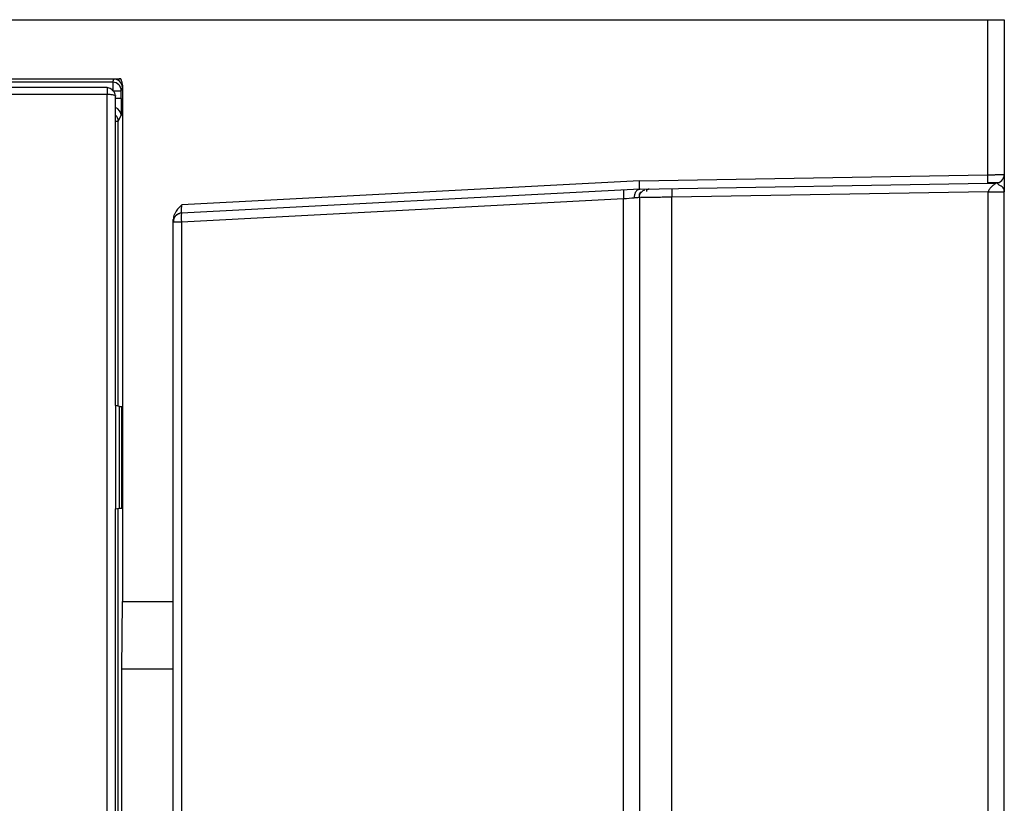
# Model space of a CAD drawing. Header units: inches. Extents: x -14 to 120, y 226 to 354.
# Tile 7 of 7: x 75 to 116, y 322 to 354. Entities that reach past the tile are written whole.
import ezdxf

# ---------------------------------------------------------------- set-up
doc = ezdxf.new("R2010")
doc.units = ezdxf.units.IN
doc.header["$MEASUREMENT"] = 0

# ---------------------------------------------------------------- blocks, each defined once
blk = doc.blocks.new('block 3')
at = {"color": 7, "lineweight": 25}
blk.add_open_spline([(81.499, 345.779), (81.514, 345.811), (81.529, 345.843), (81.55, 345.872), (81.57, 345.901), (81.597, 345.927), (81.626, 345.95), (81.654, 345.972), (81.685, 345.991), (81.718, 346.004), (81.748, 346.016), (81.78, 346.024), (81.812, 346.032)], degree=3, knots=[0, 0, 0, 0, 1, 1, 1, 2, 2, 2, 3, 3, 3, 4, 4, 4, 4], dxfattribs=at)
blk = doc.blocks.new('block 4')
at = {"color": 7, "lineweight": 25}
blk.add_lwpolyline([(78.748, 351.201), (8.531, 351.201)], dxfattribs=at)
blk = doc.blocks.new('block 10')
at = {"color": 7, "lineweight": 25}
blk.add_open_spline([(79.079, 350.866), (79.079, 350.872), (79.078, 350.879), (79.078, 350.886), (79.073, 350.93), (79.054, 350.975), (79.029, 351.016), (79.015, 351.039), (79, 351.061), (78.982, 351.08), (78.962, 351.101), (78.94, 351.12), (78.916, 351.135), (78.89, 351.151), (78.863, 351.164), (78.834, 351.172), (78.803, 351.18), (78.771, 351.183), (78.74, 351.185)], degree=3, knots=[0, 0, 0, 0, 1, 1, 1, 2, 2, 2, 3, 3, 3, 4, 4, 4, 5, 5, 5, 6, 6, 6, 6], dxfattribs=at)
blk = doc.blocks.new('block 11')
at = {"color": 7, "lineweight": 25}
blk.add_open_spline([(115.082, 347.271), (115.145, 347.273), (115.207, 347.274), (115.265, 347.275), (115.323, 347.276), (115.376, 347.277), (115.421, 347.278), (115.466, 347.279), (115.503, 347.279), (115.525, 347.28), (115.547, 347.28), (115.555, 347.28), (115.562, 347.28)], degree=3, knots=[0, 0, 0, 0, 1, 1, 1, 2, 2, 2, 3, 3, 3, 4, 4, 4, 4], dxfattribs=at)
blk = doc.blocks.new('block 15')
at = {"color": 7, "lineweight": 25}
blk.add_open_spline([(100.711, 346.649), (100.712, 346.67), (100.713, 346.692), (100.716, 346.713), (100.72, 346.735), (100.726, 346.757), (100.734, 346.778), (100.742, 346.801), (100.753, 346.822), (100.765, 346.842), (100.778, 346.862), (100.794, 346.88), (100.809, 346.898)], degree=3, knots=[0, 0, 0, 0, 1, 1, 1, 2, 2, 2, 3, 3, 3, 4, 4, 4, 4], dxfattribs=at)
blk = doc.blocks.new('block 16')
at = {"color": 7, "lineweight": 25}
blk.add_open_spline([(100.688, 346.778), (100.728, 346.822), (100.769, 346.865), (100.81, 346.897), (100.853, 346.932), (100.898, 346.954), (100.943, 346.976)], degree=3, knots=[0, 0, 0, 0, 1, 1, 1, 2, 2, 2, 2], dxfattribs=at)
blk = doc.blocks.new('block 17')
at = {"color": 7, "lineweight": 25}
blk.add_open_spline([(101.026, 346.899), (101.02, 346.93), (101.013, 346.961), (101.026, 346.978), (101.037, 346.993), (101.064, 346.998), (101.092, 347.003)], degree=3, knots=[0, 0, 0, 0, 1, 1, 1, 2, 2, 2, 2], dxfattribs=at)
blk = doc.blocks.new('block 21')
at = {"color": 7, "lineweight": 25}
blk.add_open_spline([(115.776, 346.888), (115.776, 346.917), (115.775, 346.945), (115.772, 346.967), (115.77, 346.989), (115.766, 347.006), (115.76, 347.02), (115.731, 347.086), (115.659, 347.107), (115.591, 347.152), (115.559, 347.173), (115.528, 347.2), (115.505, 347.222), (115.494, 347.232), (115.485, 347.24), (115.473, 347.245), (115.461, 347.25), (115.445, 347.252), (115.43, 347.253)], degree=3, knots=[0, 0, 0, 0, 1, 1, 1, 2, 2, 2, 3, 3, 3, 4, 4, 4, 5, 5, 5, 6, 6, 6, 6], dxfattribs=at)
blk = doc.blocks.new('block 22')
at = {"color": 7, "lineweight": 25}
blk.add_lwpolyline([(115.763, 347.482), (115.763, 347.486)], dxfattribs=at)
blk = doc.blocks.new('block 82')
at = {"color": 7, "lineweight": 25}
blk.add_open_spline([(81.826, 346.356), (81.802, 346.332), (81.778, 346.308), (81.754, 346.284), (81.732, 346.26), (81.709, 346.236), (81.688, 346.212), (81.666, 346.187), (81.645, 346.161), (81.625, 346.135), (81.607, 346.112), (81.59, 346.087), (81.575, 346.063), (81.555, 346.031), (81.537, 345.997), (81.522, 345.963), (81.508, 345.929), (81.495, 345.893), (81.488, 345.856), (81.481, 345.821), (81.479, 345.785), (81.476, 345.749)], degree=3, knots=[0, 0, 0, 0, 1, 1, 1, 2, 2, 2, 3, 3, 3, 4, 4, 4, 5, 5, 5, 6, 6, 6, 7, 7, 7, 7], dxfattribs=at)
blk = doc.blocks.new('block 83')
at = {"color": 7, "lineweight": 25}
blk.add_open_spline([(81.808, 346.005), (81.808, 346.005), (81.81, 346.043), (81.813, 346.108), (81.817, 346.173), (81.821, 346.264), (81.826, 346.356)], degree=3, knots=[0, 0, 0, 0, 1, 1, 1, 2, 2, 2, 2], dxfattribs=at)
blk = doc.blocks.new('block 84')
at = {"color": 7, "lineweight": 25}
blk.add_open_spline([(81.511, 345.807), (81.488, 345.76), (81.476, 345.708), (81.476, 345.655)], degree=3, dxfattribs=at)
blk = doc.blocks.new('block 85')
at = {"color": 7, "lineweight": 25}
blk.add_open_spline([(81.808, 346.005), (81.725, 346.001), (81.645, 345.967), (81.585, 345.909)], degree=3, dxfattribs=at)
blk = doc.blocks.new('block 90')
at = {"color": 7, "lineweight": 25}
blk.add_open_spline([(79.376, 351.289), (79.375, 351.231), (79.374, 351.197), (79.373, 351.194)], degree=3, dxfattribs=at)
blk = doc.blocks.new('block 91')
at = {"color": 7, "lineweight": 25}
blk.add_open_spline([(79.373, 351.194), (79.373, 351.388), (79.217, 351.544), (79.023, 351.544)], degree=3, dxfattribs=at)
blk = doc.blocks.new('block 92')
at = {"color": 7, "lineweight": 25}
blk.add_lwpolyline([(79.023, 351.544), (79.023, 351.544)], dxfattribs=at)
blk = doc.blocks.new('block 93')
at = {"color": 7, "lineweight": 25}
blk.add_open_spline([(79.306, 351.553), (79.271, 351.551), (79.227, 351.55), (79.178, 351.548), (79.153, 351.548), (79.128, 351.547), (79.102, 351.546), (79.089, 351.546), (79.076, 351.545), (79.063, 351.545), (79.05, 351.545), (79.037, 351.544), (79.023, 351.544)], degree=3, knots=[0, 0, 0, 0, 1, 1, 1, 2, 2, 2, 3, 3, 3, 4, 4, 4, 4], dxfattribs=at)
blk = doc.blocks.new('block 94')
at = {"color": 7, "lineweight": 25}
blk.add_open_spline([(79.376, 351.289), (79.376, 351.307), (79.375, 351.325), (79.373, 351.342), (79.372, 351.36), (79.368, 351.378), (79.365, 351.396), (79.361, 351.414), (79.356, 351.432), (79.35, 351.45), (79.345, 351.467), (79.338, 351.485), (79.331, 351.502), (79.323, 351.519), (79.315, 351.536), (79.306, 351.553)], degree=3, knots=[0, 0, 0, 0, 1, 1, 1, 2, 2, 2, 3, 3, 3, 4, 4, 4, 5, 5, 5, 5], dxfattribs=at)
blk = doc.blocks.new('block 129')
at = {"color": 7, "lineweight": 25}
blk.add_lwpolyline([(79.376, 329.986), (81.476, 329.986)], dxfattribs=at)
blk = doc.blocks.new('block 130')
at = {"color": 7, "lineweight": 25}
blk.add_lwpolyline([(79.376, 351.289), (79.376, 329.986)], dxfattribs=at)
blk = doc.blocks.new('block 131')
at = {"color": 7, "lineweight": 25}
blk.add_lwpolyline([(8.046, 351.553), (79.306, 351.553)], dxfattribs=at)
blk = doc.blocks.new('block 136')
at = {"color": 7, "lineweight": 25}
blk.add_lwpolyline([(-9.524, 353.996), (115.076, 353.996)], dxfattribs=at)
blk = doc.blocks.new('block 137')
at = {"color": 7, "lineweight": 25}
blk.add_lwpolyline([(115.076, 353.996), (115.076, 347.597)], dxfattribs=at)
blk = doc.blocks.new('block 138')
at = {"color": 7, "lineweight": 25}
blk.add_lwpolyline([(100.714, 347.346), (115.076, 347.597)], dxfattribs=at)
blk = doc.blocks.new('block 139')
at = {"color": 7, "lineweight": 25}
blk.add_lwpolyline([(100.714, 347.346), (81.826, 346.356)], dxfattribs=at)
blk = doc.blocks.new('block 140')
at = {"color": 7, "lineweight": 25}
blk.add_lwpolyline([(81.476, 329.986), (81.476, 345.749)], dxfattribs=at)
blk = doc.blocks.new('block 145')
at = {"color": 7, "lineweight": 25}
blk.add_open_spline([(78.746, 351.2), (78.746, 351.198), (78.746, 351.194), (78.746, 351.187), (78.746, 351.186), (78.746, 351.185), (78.746, 351.184)], degree=3, knots=[0, 0, 0, 0, 1, 1, 1, 2, 2, 2, 2], dxfattribs=at)
blk = doc.blocks.new('block 146')
at = {"color": 7, "lineweight": 25}
blk.add_lwpolyline([(8.531, 350.921), (78.746, 350.921)], dxfattribs=at)
blk = doc.blocks.new('block 196')
at = {"color": 7, "lineweight": 25}
blk.add_lwpolyline([(78.746, 292.951), (78.746, 350.921)], dxfattribs=at)
blk = doc.blocks.new('block 252')
at = {"color": 7, "lineweight": 25}
blk.add_lwpolyline([(79.352, 316.686), (79.352, 327.186)], dxfattribs=at)
blk = doc.blocks.new('block 254')
at = {"color": 7, "lineweight": 25}
blk.add_lwpolyline([(79.205, 349.802), (79.324, 350.041)], dxfattribs=at)
blk = doc.blocks.new('block 255')
at = {"color": 7, "lineweight": 25}
blk.add_open_spline([(79.33, 350.741), (79.33, 350.652), (79.33, 350.563), (79.33, 350.476), (79.33, 350.389), (79.329, 350.303), (79.328, 350.25), (79.328, 350.246), (79.328, 350.242), (79.328, 350.238)], degree=3, knots=[0, 0, 0, 0, 1, 1, 1, 2, 2, 2, 3, 3, 3, 3], dxfattribs=at)
blk = doc.blocks.new('block 256')
at = {"color": 7, "lineweight": 25}
blk.add_lwpolyline([(79.33, 350.741), (79.33, 351.065)], dxfattribs=at)
blk = doc.blocks.new('block 257')
at = {"color": 7, "lineweight": 25}
blk.add_lwpolyline([(79.33, 351.065), (79.373, 351.194)], dxfattribs=at)
blk = doc.blocks.new('block 258')
at = {"color": 7, "lineweight": 25}
blk.add_lwpolyline([(79.352, 327.186), (79.376, 329.986)], dxfattribs=at)
blk = doc.blocks.new('block 259')
at = {"color": 7, "lineweight": 25}
blk.add_lwpolyline([(79.357, 333.836), (79.357, 338.036)], dxfattribs=at)
blk = doc.blocks.new('block 265')
at = {"color": 7, "lineweight": 25}
blk.add_lwpolyline([(79.023, 351.544), (79.023, 351.544)], dxfattribs=at)
blk = doc.blocks.new('block 266')
at = {"color": 7, "lineweight": 25}
blk.add_lwpolyline([(78.98, 351.415), (79.023, 351.544)], dxfattribs=at)
blk = doc.blocks.new('block 272')
at = {"color": 7, "lineweight": 25}
blk.add_open_spline([(100.726, 346.996), (100.726, 346.997), (100.726, 346.998), (100.726, 346.999), (100.726, 347.001), (100.726, 347.005), (100.726, 347.009), (100.726, 347.014), (100.725, 347.021), (100.725, 347.028), (100.725, 347.036), (100.725, 347.045), (100.724, 347.056), (100.724, 347.067), (100.723, 347.08), (100.723, 347.094), (100.722, 347.109), (100.722, 347.126), (100.721, 347.143), (100.72, 347.162), (100.72, 347.182), (100.719, 347.203), (100.718, 347.224), (100.717, 347.247), (100.717, 347.271), (100.716, 347.296), (100.715, 347.321), (100.714, 347.346)], degree=3, knots=[0, 0, 0, 0, 1, 1, 1, 2, 2, 2, 3, 3, 3, 4, 4, 4, 5, 5, 5, 6, 6, 6, 7, 7, 7, 8, 8, 8, 9, 9, 9, 9], dxfattribs=at)
blk = doc.blocks.new('block 273')
at = {"color": 7, "lineweight": 25}
blk.add_lwpolyline([(100.726, 346.996), (81.808, 346.005)], dxfattribs=at)
blk = doc.blocks.new('block 277')
at = {"color": 7, "lineweight": 25}
blk.add_open_spline([(79.08, 350.866), (79.083, 350.864), (79.087, 350.861), (79.09, 350.859), (79.094, 350.854), (79.096, 350.851), (79.096, 350.848), (79.096, 350.848), (79.095, 350.847), (79.095, 350.846)], degree=3, knots=[0, 0, 0, 0, 1, 1, 1, 2, 2, 2, 3, 3, 3, 3], dxfattribs=at)
blk = doc.blocks.new('block 286')
at = {"color": 7, "lineweight": 25}
blk.add_open_spline([(115.076, 347.597), (115.101, 347.597), (115.125, 347.597), (115.149, 347.598), (115.173, 347.598), (115.196, 347.598), (115.219, 347.598), (115.242, 347.598), (115.265, 347.599), (115.287, 347.599), (115.308, 347.599), (115.329, 347.599), (115.35, 347.599), (115.371, 347.599), (115.391, 347.6), (115.41, 347.6), (115.429, 347.6), (115.447, 347.6), (115.465, 347.6), (115.483, 347.6), (115.5, 347.6), (115.516, 347.601), (115.532, 347.601), (115.547, 347.601), (115.562, 347.601), (115.576, 347.601), (115.59, 347.601), (115.603, 347.601), (115.616, 347.602), (115.628, 347.602), (115.639, 347.602), (115.65, 347.602), (115.661, 347.602), (115.671, 347.602), (115.68, 347.602), (115.689, 347.602), (115.698, 347.602), (115.706, 347.602), (115.713, 347.602), (115.72, 347.602), (115.727, 347.603), (115.733, 347.603), (115.738, 347.603), (115.744, 347.603), (115.749, 347.603), (115.753, 347.603), (115.757, 347.603), (115.76, 347.603), (115.763, 347.603), (115.766, 347.603), (115.769, 347.603), (115.771, 347.603), (115.772, 347.603), (115.774, 347.603), (115.775, 347.603)], degree=3, knots=[0, 0, 0, 0, 1, 1, 1, 2, 2, 2, 3, 3, 3, 4, 4, 4, 5, 5, 5, 6, 6, 6, 7, 7, 7, 8, 8, 8, 9, 9, 9, 10, 10, 10, 11, 11, 11, 12, 12, 12, 13, 13, 13, 14, 14, 14, 15, 15, 15, 16, 16, 16, 17, 17, 17, 18, 18, 18, 18], dxfattribs=at)
blk = doc.blocks.new('block 287')
at = {"color": 7, "lineweight": 25}
blk.add_open_spline([(115.432, 347.253), (115.623, 347.256), (115.776, 347.412), (115.776, 347.603)], degree=3, dxfattribs=at)
blk = doc.blocks.new('block 288')
at = {"color": 7, "lineweight": 25}
blk.add_open_spline([(115.082, 347.247), (115.125, 347.248), (115.163, 347.248), (115.205, 347.249), (115.225, 347.249), (115.246, 347.25), (115.267, 347.25), (115.289, 347.251), (115.31, 347.251), (115.329, 347.251), (115.348, 347.252), (115.363, 347.252), (115.375, 347.252), (115.387, 347.252), (115.397, 347.253), (115.404, 347.253), (115.412, 347.253), (115.419, 347.253), (115.424, 347.253), (115.429, 347.253), (115.432, 347.253), (115.432, 347.253)], degree=3, knots=[0, 0, 0, 0, 1, 1, 1, 2, 2, 2, 3, 3, 3, 4, 4, 4, 5, 5, 5, 6, 6, 6, 7, 7, 7, 7], dxfattribs=at)
blk = doc.blocks.new('block 289')
at = {"color": 7, "lineweight": 25}
blk.add_lwpolyline([(115.076, 347.597), (115.082, 347.247)], dxfattribs=at)
blk = doc.blocks.new('block 291')
at = {"color": 7, "lineweight": 25}
blk.add_lwpolyline([(79.095, 338.069), (79.095, 350.846)], dxfattribs=at)
blk = doc.blocks.new('block 293')
at = {"color": 7, "lineweight": 25}
blk.add_lwpolyline([(79.096, 338.069), (79.096, 333.803)], dxfattribs=at)
blk = doc.blocks.new('block 294')
at = {"color": 7, "lineweight": 25}
blk.add_lwpolyline([(79.095, 310.069), (79.095, 333.804)], dxfattribs=at)
blk = doc.blocks.new('block 300')
at = {"color": 7, "lineweight": 25}
blk.add_lwpolyline([(115.076, 353.996), (115.776, 353.996)], dxfattribs=at)
blk = doc.blocks.new('block 301')
at = {"color": 7, "lineweight": 25}
blk.add_lwpolyline([(115.776, 353.996), (115.776, 347.603)], dxfattribs=at)
blk = doc.blocks.new('block 302')
at = {"color": 7, "lineweight": 25}
blk.add_lwpolyline([(100.726, 346.996), (115.082, 347.247)], dxfattribs=at)
blk = doc.blocks.new('block 431')
at = {"color": 7, "lineweight": 25}
blk.add_lwpolyline([(81.476, 327.186), (79.352, 327.186)], dxfattribs=at)
blk = doc.blocks.new('block 432')
at = {"color": 7, "lineweight": 25}
blk.add_lwpolyline([(81.476, 327.186), (81.476, 329.986)], dxfattribs=at)
blk = doc.blocks.new('block 486')
at = {"color": 7, "lineweight": 25}
blk.add_lwpolyline([(79.261, 338.036), (79.097, 338.069)], dxfattribs=at)
blk = doc.blocks.new('block 487')
at = {"color": 7, "lineweight": 25}
blk.add_lwpolyline([(79.261, 333.836), (79.261, 338.036)], dxfattribs=at)
blk = doc.blocks.new('block 488')
at = {"color": 7, "lineweight": 25}
blk.add_lwpolyline([(79.096, 333.803), (79.261, 333.836)], dxfattribs=at)
blk = doc.blocks.new('block 506')
at = {"color": 7, "lineweight": 25}
blk.add_open_spline([(79.33, 351.065), (79.33, 351.259), (79.174, 351.415), (78.98, 351.415)], degree=3, dxfattribs=at)
blk = doc.blocks.new('block 547')
at = {"color": 7, "lineweight": 25}
blk.add_lwpolyline([(79.261, 333.836), (79.357, 333.836)], dxfattribs=at)
blk = doc.blocks.new('block 548')
at = {"color": 7, "lineweight": 25}
blk.add_lwpolyline([(79.261, 338.036), (79.357, 338.036)], dxfattribs=at)
blk = doc.blocks.new('block 593')
at = {"color": 7, "lineweight": 25}
blk.add_lwpolyline([(81.476, 316.686), (81.476, 327.186)], dxfattribs=at)
blk = doc.blocks.new('block 596')
at = {"color": 7, "lineweight": 25}
blk.add_lwpolyline([(81.808, 345.655), (100.063, 346.612)], dxfattribs=at)
blk = doc.blocks.new('block 597')
at = {"color": 7, "lineweight": 25}
blk.add_open_spline([(81.808, 346.005), (81.796, 345.889), (81.796, 345.772), (81.808, 345.655)], degree=3, dxfattribs=at)
blk = doc.blocks.new('block 598')
at = {"color": 7, "lineweight": 25}
blk.add_open_spline([(100.063, 346.962), (100.051, 346.845), (100.051, 346.728), (100.063, 346.612)], degree=3, dxfattribs=at)
blk = doc.blocks.new('block 602')
at = {"color": 7, "lineweight": 25}
blk.add_lwpolyline([(81.476, 345.655), (81.808, 345.655)], dxfattribs=at)
blk = doc.blocks.new('block 603')
at = {"color": 7, "lineweight": 25}
blk.add_lwpolyline([(81.808, 345.655), (81.808, 300.196)], dxfattribs=at)
blk = doc.blocks.new('block 612')
at = {"color": 7, "lineweight": 25}
blk.add_lwpolyline([(100.063, 299.239), (100.063, 346.612)], dxfattribs=at)
blk = doc.blocks.new('block 639')
at = {"color": 7, "lineweight": 25}
blk.add_lwpolyline([(78.98, 351.065), (79.33, 351.065)], dxfattribs=at)
blk = doc.blocks.new('block 640')
at = {"color": 7, "lineweight": 25}
blk.add_lwpolyline([(78.98, 351.415), (78.98, 351.065)], dxfattribs=at)
blk = doc.blocks.new('block 642')
at = {"color": 7, "lineweight": 25}
blk.add_open_spline([(100.063, 346.612), (100.224, 346.625), (100.382, 346.637), (100.501, 346.647)], degree=3, dxfattribs=at)
blk = doc.blocks.new('block 643')
at = {"color": 7, "lineweight": 25}
blk.add_open_spline([(100.726, 346.996), (100.715, 346.995), (100.704, 346.994), (100.694, 346.992), (100.682, 346.989), (100.67, 346.985), (100.659, 346.98), (100.647, 346.974), (100.635, 346.966), (100.624, 346.958), (100.612, 346.949), (100.601, 346.938), (100.59, 346.926), (100.579, 346.913), (100.569, 346.899), (100.559, 346.883), (100.55, 346.867), (100.541, 346.85), (100.534, 346.832), (100.526, 346.813), (100.52, 346.793), (100.515, 346.773), (100.51, 346.752), (100.506, 346.731), (100.504, 346.71), (100.502, 346.689), (100.501, 346.668), (100.501, 346.647)], degree=3, knots=[0, 0, 0, 0, 1, 1, 1, 2, 2, 2, 3, 3, 3, 4, 4, 4, 5, 5, 5, 6, 6, 6, 7, 7, 7, 8, 8, 8, 9, 9, 9, 9], dxfattribs=at)
blk = doc.blocks.new('block 646')
at = {"color": 7, "lineweight": 25}
blk.add_open_spline([(100.726, 346.652), (100.726, 346.652), (100.726, 346.652), (100.713, 346.652), (100.712, 346.652), (100.711, 346.652), (100.71, 346.652)], degree=3, knots=[0, 0, 0, 0, 1, 1, 1, 2, 2, 2, 2], dxfattribs=at)
blk = doc.blocks.new('block 647')
at = {"color": 7, "lineweight": 25}
blk.add_lwpolyline([(100.726, 299.187), (100.726, 346.652)], dxfattribs=at)
blk = doc.blocks.new('block 738')
at = {"color": 7, "lineweight": 25}
blk.add_lwpolyline([(101.117, 347.003), (101.07, 347.002)], dxfattribs=at)
blk = doc.blocks.new('block 739')
at = {"color": 7, "lineweight": 25}
blk.add_lwpolyline([(102.05, 299.135), (102.05, 346.67)], dxfattribs=at)
blk = doc.blocks.new('block 744')
at = {"color": 7, "lineweight": 25}
blk.add_open_spline([(115.432, 347.253), (115.434, 347.253), (115.428, 347.249), (115.418, 347.242), (115.409, 347.235), (115.396, 347.225), (115.381, 347.213), (115.352, 347.189), (115.316, 347.158), (115.28, 347.124), (115.244, 347.09), (115.206, 347.054), (115.174, 347.016), (115.142, 346.978), (115.115, 346.938), (115.114, 346.898)], degree=3, knots=[0, 0, 0, 0, 1, 1, 1, 2, 2, 2, 3, 3, 3, 4, 4, 4, 5, 5, 5, 5], dxfattribs=at)
blk = doc.blocks.new('block 745')
at = {"color": 7, "lineweight": 25}
blk.add_lwpolyline([(115.114, 346.898), (102.05, 346.67)], dxfattribs=at)
blk = doc.blocks.new('block 749')
at = {"color": 7, "lineweight": 25}
blk.add_lwpolyline([(115.114, 298.451), (115.114, 346.898)], dxfattribs=at)
blk = doc.blocks.new('block 754')
at = {"color": 7, "lineweight": 25}
blk.add_open_spline([(115.114, 346.898), (115.186, 346.898), (115.265, 346.898), (115.343, 346.898), (115.421, 346.898), (115.498, 346.898), (115.565, 346.898), (115.631, 346.898), (115.686, 346.898), (115.722, 346.898), (115.759, 346.898), (115.776, 346.898), (115.776, 346.898)], degree=3, knots=[0, 0, 0, 0, 1, 1, 1, 2, 2, 2, 3, 3, 3, 4, 4, 4, 4], dxfattribs=at)
blk = doc.blocks.new('block 755')
at = {"color": 7, "lineweight": 25}
blk.add_open_spline([(115.776, 347.603), (115.776, 347.603), (115.776, 347.603), (115.776, 347.6), (115.776, 347.597), (115.776, 347.59), (115.776, 347.579), (115.776, 347.568), (115.776, 347.552), (115.776, 347.532), (115.776, 347.512), (115.776, 347.487), (115.776, 347.458), (115.776, 347.428), (115.776, 347.394), (115.776, 347.354), (115.776, 347.317), (115.776, 347.274), (115.776, 347.229), (115.776, 347.195), (115.776, 347.159), (115.776, 347.121), (115.776, 347.086), (115.776, 347.049), (115.776, 347.011), (115.776, 346.974), (115.776, 346.936), (115.776, 346.898)], degree=3, knots=[0, 0, 0, 0, 1, 1, 1, 2, 2, 2, 3, 3, 3, 4, 4, 4, 5, 5, 5, 6, 6, 6, 7, 7, 7, 8, 8, 8, 9, 9, 9, 9], dxfattribs=at)
blk = doc.blocks.new('block 757')
at = {"color": 7, "lineweight": 25}
blk.add_lwpolyline([(115.776, 298.451), (115.776, 346.898)], dxfattribs=at)
blk = doc.blocks.new('block 794')
at = {"color": 253, "lineweight": 25}
blk.add_open_spline([(78.746, 351.184), (78.746, 351.178), (78.746, 351.171), (78.746, 351.162), (78.746, 351.153), (78.746, 351.141), (78.746, 351.128), (78.746, 351.115), (78.746, 351.1), (78.746, 351.085), (78.746, 351.069), (78.746, 351.052), (78.746, 351.034), (78.746, 351.016), (78.746, 350.998), (78.746, 350.979), (78.746, 350.96), (78.746, 350.941), (78.746, 350.921)], degree=3, knots=[0, 0, 0, 0, 1, 1, 1, 2, 2, 2, 3, 3, 3, 4, 4, 4, 5, 5, 5, 6, 6, 6, 6], dxfattribs=at)
blk = doc.blocks.new('block 800')
at = {"color": 253, "lineweight": 25}
blk.add_lwpolyline([(79.205, 310.048), (79.205, 333.825)], dxfattribs=at)
blk = doc.blocks.new('block 801')
at = {"color": 253, "lineweight": 25}
blk.add_lwpolyline([(79.205, 338.048), (79.205, 349.802)], dxfattribs=at)
blk = doc.blocks.new('block 802')
at = {"color": 253, "lineweight": 25}
blk.add_open_spline([(79.328, 350.238), (79.328, 350.184), (79.327, 350.13), (79.327, 350.097), (79.326, 350.062), (79.325, 350.051), (79.324, 350.041)], degree=3, knots=[0, 0, 0, 0, 1, 1, 1, 2, 2, 2, 2], dxfattribs=at)
blk = doc.blocks.new('block 803')
at = {"color": 253, "lineweight": 25}
blk.add_lwpolyline([(78.98, 351.415), (31.737, 351.415)], dxfattribs=at)
blk = doc.blocks.new('block 806')
at = {"color": 253, "lineweight": 25}
blk.add_open_spline([(78.746, 350.921), (78.77, 350.921), (78.795, 350.921), (78.819, 350.92), (78.844, 350.918), (78.868, 350.917), (78.891, 350.914), (78.915, 350.912), (78.937, 350.909), (78.957, 350.905), (78.978, 350.901), (78.997, 350.897), (79.014, 350.892), (79.04, 350.885), (79.062, 350.877), (79.074, 350.87), (79.076, 350.868), (79.078, 350.867), (79.08, 350.866)], degree=3, knots=[0, 0, 0, 0, 1, 1, 1, 2, 2, 2, 3, 3, 3, 4, 4, 4, 5, 5, 5, 6, 6, 6, 6], dxfattribs=at)
blk = doc.blocks.new('block 809')
at = {"color": 253, "lineweight": 25}
blk.add_open_spline([(79.324, 350.041), (79.324, 350.187), (79.233, 350.318), (79.096, 350.369)], degree=3, dxfattribs=at)
blk = doc.blocks.new('block 810')
at = {"color": 253, "lineweight": 25}
blk.add_lwpolyline([(79.33, 350.741), (79.096, 350.741)], dxfattribs=at)
blk = doc.blocks.new('block 812')
at = {"color": 253, "lineweight": 25}
blk.add_open_spline([(100.71, 346.652), (100.699, 346.652), (100.687, 346.651), (100.671, 346.651), (100.653, 346.651), (100.629, 346.65), (100.6, 346.649), (100.57, 346.648), (100.536, 346.647), (100.501, 346.647)], degree=3, knots=[0, 0, 0, 0, 1, 1, 1, 2, 2, 2, 3, 3, 3, 3], dxfattribs=at)
blk = doc.blocks.new('block 813')
at = {"color": 253, "lineweight": 25}
blk.add_open_spline([(79.205, 349.802), (79.205, 349.899), (79.166, 349.991), (79.096, 350.057)], degree=3, dxfattribs=at)
blk = doc.blocks.new('block 815')
at = {"color": 253, "lineweight": 25}
blk.add_open_spline([(102.057, 346.994), (102.056, 346.991), (102.056, 346.988), (102.055, 346.985), (102.054, 346.971), (102.052, 346.946), (102.051, 346.917), (102.05, 346.893), (102.05, 346.867), (102.049, 346.838), (102.049, 346.815), (102.049, 346.79), (102.049, 346.765), (102.049, 346.734), (102.05, 346.702), (102.05, 346.67)], degree=3, knots=[0, 0, 0, 0, 1, 1, 1, 2, 2, 2, 3, 3, 3, 4, 4, 4, 5, 5, 5, 5], dxfattribs=at)
blk = doc.blocks.new('block 816')
at = {"color": 253, "lineweight": 25}
blk.add_open_spline([(102.05, 346.67), (101.943, 346.668), (101.836, 346.667), (101.732, 346.666), (101.634, 346.664), (101.539, 346.663), (101.45, 346.662), (101.365, 346.661), (101.285, 346.66), (101.212, 346.659), (101.143, 346.658), (101.081, 346.658), (101.023, 346.657), (100.919, 346.655), (100.829, 346.654), (100.792, 346.654), (100.779, 346.653), (100.773, 346.653), (100.766, 346.653)], degree=3, knots=[0, 0, 0, 0, 1, 1, 1, 2, 2, 2, 3, 3, 3, 4, 4, 4, 5, 5, 5, 6, 6, 6, 6], dxfattribs=at)
blk = doc.blocks.new('block 821')
at = {"color": 253, "lineweight": 25}
blk.add_lwpolyline([(79.097, 349.802), (79.205, 349.802)], dxfattribs=at)

msp = doc.modelspace()

# ---------------------------------------------------------------- block references
for name in ['block 136', 'block 137', 'block 300', 'block 301', 'block 131', 'block 266', 'block 93', 'block 91', 'block 92', 'block 265', 'block 94', 'block 4', 'block 803', 'block 10', 'block 145', 'block 794', 'block 506', 'block 640', 'block 257', 'block 90', 'block 130', 'block 146', 'block 196', 'block 806', 'block 639', 'block 277', 'block 291', 'block 810', 'block 255', 'block 256', 'block 809', 'block 813', 'block 254', 'block 802', 'block 821', 'block 801', 'block 138', 'block 286', 'block 289', 'block 287', 'block 22', 'block 755', 'block 139', 'block 272', 'block 302', 'block 11', 'block 288', 'block 744', 'block 21', 'block 273', 'block 598', 'block 643', 'block 16', 'block 15', 'block 816', 'block 17', 'block 738', 'block 815', 'block 745', 'block 739', 'block 749', 'block 754', 'block 757', 'block 82', 'block 596', 'block 83', 'block 642', 'block 612', 'block 812', 'block 646', 'block 647', 'block 3', 'block 85', 'block 597', 'block 84', 'block 140', 'block 602', 'block 603', 'block 293', 'block 486', 'block 487', 'block 548', 'block 259', 'block 294', 'block 488', 'block 800', 'block 547', 'block 258', 'block 129', 'block 432', 'block 252', 'block 431', 'block 593']:
    msp.add_blockref(name, (0, 0))

doc.saveas('drawing.dxf')
